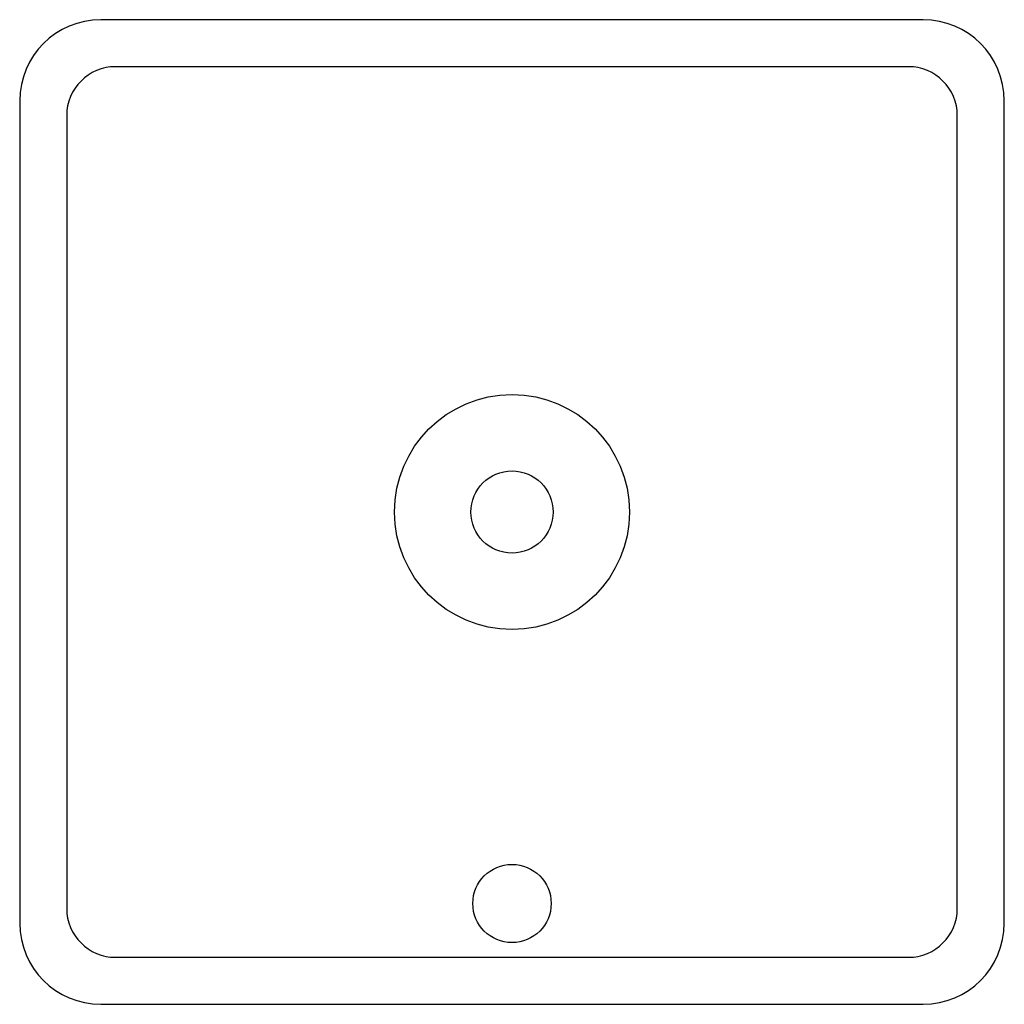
# Model space of a CAD drawing. Header units: millimetres. Extents: x -25.1 to 25.1, y -25.1 to 25.1.
import ezdxf

# ---------------------------------------------------------------- set-up
doc = ezdxf.new("R2010")
doc.units = ezdxf.units.MM

msp = doc.modelspace()

# ---------------------------------------------------------------- linework, layer by layer
at = {"layer": 'HOLES'}
for centre, radius in [((0, 0), 6), ((0, -20), 2)]:
    msp.add_circle(centre, radius, dxfattribs=at)
at = {"layer": 'OUTLINE'}
for p, q in [((21, 25.15), (-21, 25.15)), ((-25.15, 21), (-25.15, -21)), ((25.15, -21), (25.15, 21)), ((-21, -25.15), (21, -25.15))]:
    msp.add_line(p, q, dxfattribs=at)
for centre, start, end in [((-21, 21), 90, 180), ((21, 21), 0, 90), ((-21, -21), 180, 270), ((21, -21), 270, 360)]:
    msp.add_arc(centre, 4.15, start, end, dxfattribs=at)
at = {"layer": 'POCKET'}
for p, q in [((20.25, 22.75), (-20.25, 22.75)), ((-22.75, 20.25), (-22.75, -20.25)), ((22.75, -20.25), (22.75, 20.25)), ((-20.25, -22.75), (20.25, -22.75))]:
    msp.add_line(p, q, dxfattribs=at)
for centre, start, end in [((-20.25, 20.25), 90, 180), ((20.25, 20.25), 0, 90), ((-20.25, -20.25), 180, 270), ((20.25, -20.25), 270, 360)]:
    msp.add_arc(centre, 2.5, start, end, dxfattribs=at)
at = {"layer": 'TAP_DRILL'}
msp.add_circle((0, 0), 2.1, dxfattribs=at)

doc.saveas('drawing.dxf')
